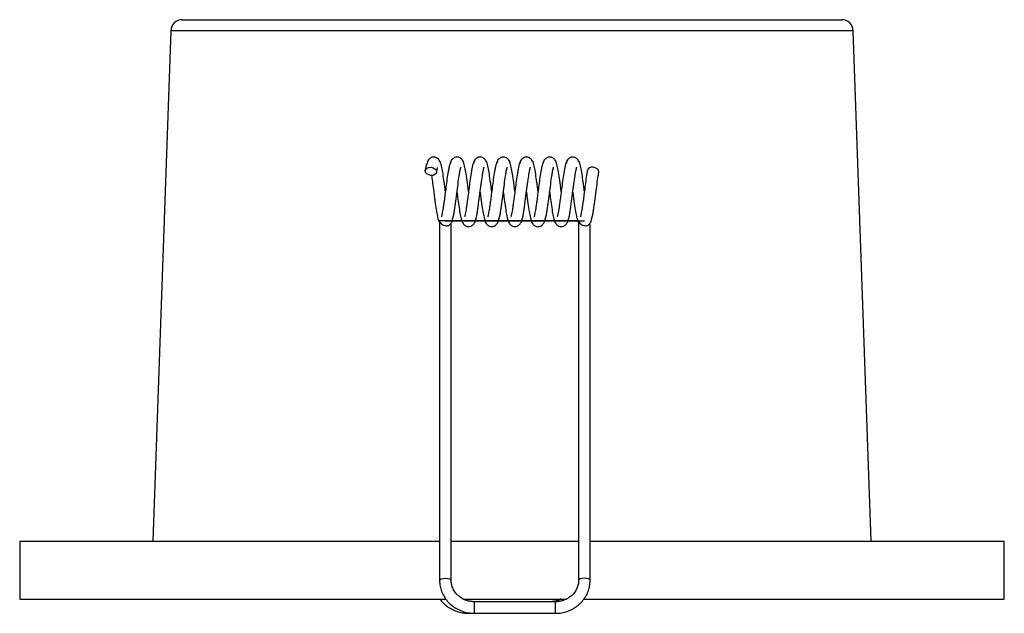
# Paper-space layout '_Derecha' of a CAD drawing. Header units: millimetres. Extents: x -67.5 to 17.5, y -26.6 to 24.7.
import ezdxf

# ---------------------------------------------------------------- set-up
doc = ezdxf.new("R2010")
doc.units = ezdxf.units.MM

psp = doc.layouts.new('_Derecha')

# ---------------------------------------------------------------- linework, layer by layer
at = {"color": 7, "linetype": 'Continuous', "lineweight": 25}
for p, q in [((-53.463, 24.662), (3.463, 24.662)), ((-54.462, 23.697), (-56, -20.338)), ((4.462, 23.697), (-54.462, 23.697)), ((6, -20.338), (4.462, 23.697)), ((-31.251, 7.264), (-31.251, -23.723)), ((-31.243, 7.335), (-31.249, 7.32)), ((-30.251, -23.723), (-30.251, 7.114)), ((-19.251, 7.264), (-19.251, -23.723)), ((-19.249, 7.32), (-19.243, 7.335)), ((-18.251, -23.723), (-18.251, 7.114)), ((-67.5, -20.338), (-67.5, -25.338)), ((-67.5, -20.338), (-31.251, -20.338)), ((-30.251, -20.338), (-19.251, -20.338)), ((-18.251, -20.338), (17.5, -20.338)), ((17.5, -25.338), (17.5, -20.338)), ((-67.5, -25.338), (-30.722, -25.338)), ((-29.227, -25.338), (-20.289, -25.338)), ((-18.781, -25.338), (17.5, -25.338)), ((-21.251, -25.572), (-28.251, -25.572)), ((-28.251, -26.572), (-28.251, -25.572)), ((-21.251, -26.572), (-21.251, -25.572)), ((-28.749, -26.572), (-21.251, -26.572))]:
    psp.add_line(p, q, dxfattribs=at)
at = {"color": 7, "linetype": 'Continuous'}
for p, q in [((-19.249, 7.304), (-31.249, 7.304)), ((-30.751, 7.304), (-18.751, 7.304))]:
    psp.add_line(p, q, dxfattribs=at)
at = {"color": 7, "linetype": 'Continuous', "lineweight": 25, "flags": 128}
for points in [[(-32, 11.925), (-31.81, 11.881), (-31.649, 11.79), (-31.542, 11.666), (-31.504, 11.527), (-31.542, 11.395), (-31.649, 11.29), (-31.81, 11.228), (-32, 11.218), (-32.19, 11.262), (-32.351, 11.353), (-32.458, 11.478), (-32.496, 11.616), (-32.458, 11.748), (-32.351, 11.853), (-32.19, 11.916), (-32, 11.925)], [(-17.508, 11.483), (-17.504, 11.527), (-17.542, 11.666), (-17.649, 11.79), (-17.81, 11.881), (-18, 11.925)], [(-31.251, -23.723), (-31.213, -23.658), (-31.105, -23.602), (-30.942, -23.565), (-30.751, -23.552), (-30.56, -23.565), (-30.398, -23.602), (-30.289, -23.658), (-30.251, -23.722)], [(-18.251, -23.723), (-18.289, -23.658), (-18.398, -23.602), (-18.56, -23.565), (-18.751, -23.552), (-18.942, -23.565), (-19.105, -23.602), (-19.213, -23.658), (-19.251, -23.722)]]:
    psp.add_lwpolyline(points, dxfattribs=at)
at = {"color": 7, "linetype": 'Continuous', "lineweight": 25}
for centre, radius, start, end in [((-53.463, 23.662), 1, 90, 178), ((3.463, 23.662), 1, 2, 90), ((-18.099, 11.521), 0.416, 76.17504, 160.97493)]:
    psp.add_arc(centre, radius, start, end, dxfattribs=at)
for points, knots in [([(-30.75, 9.836), (-30.764, 9.949), (-30.798, 10.215), (-30.867, 10.735), (-30.953, 11.361), (-31.054, 11.931), (-31.158, 12.315), (-31.265, 12.545), (-31.432, 12.72), (-31.625, 12.797), (-31.763, 12.81), (-31.907, 12.786), (-32.058, 12.723), (-32.198, 12.59), (-32.279, 12.457), (-32.293, 12.391), (-32.295, 12.379)], [0, 0, 0, 0, 0.065069, 0.152398, 0.305237, 0.456797, 0.604107, 0.679107, 0.757643, 0.797825, 0.837324, 0.86203, 0.901466, 0.957553, 0.992177, 1, 1, 1, 1]), ([(-28.75, 9.836), (-28.764, 9.949), (-28.798, 10.215), (-28.867, 10.735), (-28.953, 11.361), (-29.054, 11.931), (-29.158, 12.315), (-29.265, 12.545), (-29.432, 12.72), (-29.625, 12.797), (-29.763, 12.81), (-29.907, 12.786), (-30.057, 12.723), (-30.2, 12.591), (-30.298, 12.414), (-30.317, 12.298), (-30.327, 12.237)], [0, 0, 0, 0, 0.063143, 0.147887, 0.296203, 0.443277, 0.586227, 0.659008, 0.735219, 0.774212, 0.812541, 0.836516, 0.874785, 0.929212, 0.962812, 1, 1, 1, 1]), ([(-26.75, 9.836), (-26.764, 9.949), (-26.798, 10.215), (-26.867, 10.735), (-26.953, 11.361), (-27.054, 11.931), (-27.158, 12.315), (-27.265, 12.545), (-27.432, 12.72), (-27.625, 12.797), (-27.763, 12.81), (-27.907, 12.786), (-28.057, 12.723), (-28.2, 12.591), (-28.298, 12.414), (-28.317, 12.298), (-28.327, 12.237)], [0, 0, 0, 0, 0.063143, 0.147887, 0.296203, 0.443277, 0.586227, 0.659008, 0.735219, 0.774212, 0.812541, 0.836516, 0.874785, 0.929212, 0.962812, 1, 1, 1, 1]), ([(-24.75, 9.836), (-24.764, 9.949), (-24.798, 10.215), (-24.867, 10.735), (-24.953, 11.361), (-25.054, 11.931), (-25.158, 12.315), (-25.265, 12.545), (-25.432, 12.72), (-25.625, 12.797), (-25.763, 12.81), (-25.907, 12.786), (-26.057, 12.723), (-26.2, 12.591), (-26.298, 12.414), (-26.317, 12.298), (-26.327, 12.237)], [0, 0, 0, 0, 0.063143, 0.147887, 0.296203, 0.443277, 0.586227, 0.659008, 0.735219, 0.774212, 0.812541, 0.836516, 0.874785, 0.929212, 0.962812, 1, 1, 1, 1]), ([(-22.75, 9.836), (-22.764, 9.949), (-22.798, 10.215), (-22.867, 10.735), (-22.953, 11.361), (-23.054, 11.931), (-23.158, 12.315), (-23.265, 12.545), (-23.432, 12.72), (-23.625, 12.797), (-23.763, 12.81), (-23.907, 12.786), (-24.057, 12.723), (-24.2, 12.591), (-24.298, 12.414), (-24.317, 12.298), (-24.327, 12.237)], [0, 0, 0, 0, 0.063143, 0.147887, 0.296203, 0.443277, 0.586227, 0.659008, 0.735219, 0.774212, 0.812541, 0.836516, 0.874785, 0.929212, 0.962812, 1, 1, 1, 1]), ([(-20.75, 9.836), (-20.764, 9.949), (-20.798, 10.215), (-20.867, 10.735), (-20.953, 11.361), (-21.054, 11.931), (-21.158, 12.315), (-21.265, 12.545), (-21.432, 12.72), (-21.625, 12.797), (-21.763, 12.81), (-21.907, 12.786), (-22.057, 12.723), (-22.2, 12.591), (-22.298, 12.414), (-22.317, 12.298), (-22.327, 12.237)], [0, 0, 0, 0, 0.063143, 0.147887, 0.296203, 0.443277, 0.586227, 0.659008, 0.735219, 0.774212, 0.812541, 0.836516, 0.874785, 0.929212, 0.962812, 1, 1, 1, 1]), ([(-18.75, 9.836), (-18.764, 9.949), (-18.798, 10.215), (-18.867, 10.735), (-18.953, 11.361), (-19.054, 11.931), (-19.158, 12.315), (-19.265, 12.545), (-19.432, 12.72), (-19.625, 12.797), (-19.763, 12.81), (-19.907, 12.786), (-20.057, 12.723), (-20.2, 12.591), (-20.298, 12.414), (-20.317, 12.298), (-20.327, 12.237)], [0, 0, 0, 0, 0.063143, 0.147887, 0.296203, 0.443277, 0.586227, 0.659008, 0.735219, 0.774212, 0.812541, 0.836516, 0.874785, 0.929212, 0.962812, 1, 1, 1, 1]), ([(-32.241, 12.383), (-32.261, 12.376), (-32.302, 12.363), (-32.365, 12.217), (-32.43, 11.99), (-32.472, 11.77), (-32.492, 11.66)], [0, 0, 0, 0, 0.248953, 0.499369, 0.751386, 1, 1, 1, 1]), ([(-31.508, 11.483), (-31.488, 11.593), (-31.454, 11.786), (-31.426, 11.901), (-31.439, 11.905), (-31.442, 11.905)], [0, 0, 0, 0, 0.498167, 0.875973, 1, 1, 1, 1]), ([(-30.241, 12.383), (-30.263, 12.375), (-30.309, 12.357), (-30.379, 12.179), (-30.447, 11.914), (-30.522, 11.495), (-30.609, 10.929), (-30.7, 10.226), (-30.782, 9.58), (-30.855, 9.032), (-30.914, 8.596), (-30.981, 8.164), (-31.048, 7.852), (-31.076, 7.704), (-31.107, 7.635), (-31.094, 7.649), (-31.093, 7.65)], [0, 0, 0, 0, 0.076891, 0.155924, 0.235994, 0.300493, 0.412932, 0.513251, 0.602688, 0.681537, 0.748487, 0.805901, 0.908157, 0.954268, 0.997521, 1, 1, 1, 1]), ([(-30.162, 7.33), (-30.151, 7.353), (-30.119, 7.425), (-30.067, 7.646), (-30.002, 7.969), (-29.939, 8.353), (-29.863, 8.902), (-29.766, 9.633), (-29.662, 10.48), (-29.574, 11.083), (-29.513, 11.461), (-29.474, 11.667), (-29.445, 11.797), (-29.423, 11.884), (-29.413, 11.914), (-29.41, 11.934), (-29.407, 11.945), (-29.411, 11.942), (-29.412, 11.942)], [0, 0, 0, 0, 0.0386787, 0.119776, 0.199725, 0.2771916, 0.3512692, 0.4943134, 0.6271809, 0.7530873, 0.8123788, 0.8640083, 0.9017682, 0.9252738, 0.9532978, 0.9774603, 0.9990826, 1, 1, 1, 1]), ([(-28.241, 12.383), (-28.263, 12.375), (-28.309, 12.357), (-28.379, 12.179), (-28.447, 11.914), (-28.522, 11.495), (-28.609, 10.929), (-28.7, 10.226), (-28.782, 9.58), (-28.855, 9.032), (-28.914, 8.596), (-28.981, 8.164), (-29.048, 7.852), (-29.076, 7.704), (-29.107, 7.635), (-29.094, 7.649), (-29.093, 7.65)], [0, 0, 0, 0, 0.076891, 0.155924, 0.235994, 0.300493, 0.412932, 0.513251, 0.602688, 0.681537, 0.748487, 0.805901, 0.908157, 0.954268, 0.997521, 1, 1, 1, 1]), ([(-28.162, 7.33), (-28.151, 7.353), (-28.119, 7.425), (-28.067, 7.646), (-28.002, 7.969), (-27.939, 8.353), (-27.863, 8.902), (-27.766, 9.633), (-27.662, 10.48), (-27.574, 11.083), (-27.513, 11.461), (-27.474, 11.667), (-27.445, 11.797), (-27.423, 11.884), (-27.413, 11.914), (-27.41, 11.934), (-27.407, 11.945), (-27.411, 11.942), (-27.412, 11.942)], [0, 0, 0, 0, 0.0386787, 0.119776, 0.199725, 0.2771916, 0.3512692, 0.4943134, 0.6271809, 0.7530873, 0.8123788, 0.8640083, 0.9017682, 0.9252738, 0.9532978, 0.9774603, 0.9990826, 1, 1, 1, 1]), ([(-26.241, 12.383), (-26.263, 12.375), (-26.309, 12.357), (-26.379, 12.179), (-26.447, 11.914), (-26.522, 11.495), (-26.609, 10.929), (-26.7, 10.226), (-26.782, 9.58), (-26.855, 9.032), (-26.914, 8.596), (-26.981, 8.164), (-27.048, 7.852), (-27.076, 7.704), (-27.107, 7.635), (-27.094, 7.649), (-27.093, 7.65)], [0, 0, 0, 0, 0.0768908, 0.1559236, 0.2359944, 0.3004925, 0.4129316, 0.5132509, 0.6026878, 0.6815366, 0.7484873, 0.8059009, 0.908157, 0.954268, 0.997521, 1, 1, 1, 1]), ([(-26.162, 7.33), (-26.151, 7.353), (-26.119, 7.425), (-26.067, 7.646), (-26.002, 7.969), (-25.939, 8.353), (-25.863, 8.902), (-25.766, 9.633), (-25.662, 10.48), (-25.574, 11.083), (-25.513, 11.461), (-25.474, 11.667), (-25.445, 11.797), (-25.423, 11.884), (-25.413, 11.914), (-25.41, 11.934), (-25.407, 11.945), (-25.411, 11.942), (-25.412, 11.942)], [0, 0, 0, 0, 0.0386787, 0.119776, 0.199725, 0.2771916, 0.3512692, 0.4943134, 0.6271809, 0.7530873, 0.8123788, 0.8640083, 0.9017682, 0.9252738, 0.9532978, 0.9774603, 0.9990826, 1, 1, 1, 1]), ([(-24.241, 12.383), (-24.263, 12.375), (-24.309, 12.357), (-24.379, 12.179), (-24.447, 11.914), (-24.522, 11.495), (-24.609, 10.929), (-24.7, 10.226), (-24.782, 9.58), (-24.855, 9.032), (-24.914, 8.596), (-24.981, 8.164), (-25.048, 7.852), (-25.076, 7.704), (-25.107, 7.635), (-25.094, 7.649), (-25.093, 7.65)], [0, 0, 0, 0, 0.0768908, 0.1559236, 0.2359944, 0.3004925, 0.4129316, 0.5132509, 0.6026878, 0.6815366, 0.7484873, 0.8059009, 0.908157, 0.954268, 0.997521, 1, 1, 1, 1]), ([(-24.162, 7.33), (-24.151, 7.353), (-24.119, 7.425), (-24.067, 7.646), (-24.002, 7.969), (-23.939, 8.353), (-23.863, 8.902), (-23.766, 9.633), (-23.662, 10.48), (-23.574, 11.083), (-23.513, 11.461), (-23.474, 11.667), (-23.445, 11.797), (-23.423, 11.884), (-23.413, 11.914), (-23.41, 11.934), (-23.407, 11.945), (-23.411, 11.942), (-23.412, 11.942)], [0, 0, 0, 0, 0.0386787, 0.119776, 0.199725, 0.2771916, 0.3512692, 0.4943134, 0.6271809, 0.7530873, 0.8123788, 0.8640083, 0.9017682, 0.9252738, 0.9532978, 0.9774603, 0.9990826, 1, 1, 1, 1]), ([(-22.241, 12.383), (-22.263, 12.375), (-22.309, 12.357), (-22.379, 12.179), (-22.447, 11.914), (-22.522, 11.495), (-22.609, 10.929), (-22.7, 10.226), (-22.782, 9.58), (-22.855, 9.032), (-22.914, 8.596), (-22.981, 8.164), (-23.048, 7.852), (-23.076, 7.704), (-23.107, 7.635), (-23.094, 7.649), (-23.093, 7.65)], [0, 0, 0, 0, 0.076891, 0.155924, 0.235994, 0.300493, 0.412932, 0.513251, 0.602688, 0.681537, 0.748487, 0.805901, 0.908157, 0.954268, 0.997521, 1, 1, 1, 1]), ([(-22.162, 7.33), (-22.151, 7.353), (-22.119, 7.425), (-22.067, 7.646), (-22.002, 7.969), (-21.939, 8.353), (-21.863, 8.902), (-21.766, 9.633), (-21.662, 10.48), (-21.574, 11.083), (-21.513, 11.461), (-21.474, 11.667), (-21.445, 11.797), (-21.423, 11.884), (-21.413, 11.914), (-21.41, 11.934), (-21.407, 11.945), (-21.411, 11.942), (-21.412, 11.942)], [0, 0, 0, 0, 0.038679, 0.119776, 0.199725, 0.277192, 0.351269, 0.494313, 0.627181, 0.753087, 0.812379, 0.864008, 0.901768, 0.925274, 0.953298, 0.97746, 0.999083, 1, 1, 1, 1]), ([(-20.241, 12.383), (-20.263, 12.375), (-20.309, 12.357), (-20.379, 12.179), (-20.447, 11.914), (-20.522, 11.495), (-20.609, 10.929), (-20.7, 10.226), (-20.782, 9.58), (-20.855, 9.032), (-20.914, 8.596), (-20.981, 8.164), (-21.048, 7.852), (-21.076, 7.704), (-21.107, 7.635), (-21.094, 7.649), (-21.093, 7.65)], [0, 0, 0, 0, 0.076891, 0.155924, 0.235994, 0.300493, 0.412932, 0.513251, 0.602688, 0.681537, 0.748487, 0.805901, 0.908157, 0.954268, 0.997521, 1, 1, 1, 1]), ([(-20.162, 7.33), (-20.151, 7.353), (-20.119, 7.425), (-20.067, 7.646), (-20.002, 7.969), (-19.939, 8.353), (-19.863, 8.902), (-19.766, 9.633), (-19.662, 10.48), (-19.574, 11.083), (-19.513, 11.461), (-19.474, 11.667), (-19.445, 11.797), (-19.423, 11.884), (-19.413, 11.914), (-19.41, 11.934), (-19.407, 11.945), (-19.411, 11.942), (-19.412, 11.942)], [0, 0, 0, 0, 0.038679, 0.119776, 0.199725, 0.277192, 0.351269, 0.494313, 0.627181, 0.753087, 0.812379, 0.864008, 0.901768, 0.925274, 0.953298, 0.97746, 0.999083, 1, 1, 1, 1]), ([(-31.95, 11.222), (-31.924, 11.054), (-31.868, 10.693), (-31.786, 10.057), (-31.712, 9.475), (-31.636, 8.876), (-31.547, 8.258), (-31.446, 7.684), (-31.361, 7.325), (-31.273, 7.166), (-31.251, 7.126)], [0, 0, 0, 0, 0.125229, 0.267863, 0.384498, 0.474604, 0.635852, 0.790493, 0.94719, 1, 1, 1, 1]), ([(-18.492, 11.657), (-18.498, 11.626), (-18.536, 11.409), (-18.61, 10.927), (-18.7, 10.227), (-18.782, 9.58), (-18.855, 9.032), (-18.914, 8.596), (-18.981, 8.164), (-19.048, 7.852), (-19.076, 7.704), (-19.107, 7.635), (-19.094, 7.649), (-19.093, 7.65)], [0, 0, 0, 0, 0.025856, 0.18244, 0.322146, 0.446697, 0.556503, 0.64974, 0.729695, 0.872098, 0.936313, 0.996548, 1, 1, 1, 1]), ([(-18.162, 7.33), (-18.151, 7.353), (-18.119, 7.425), (-18.067, 7.646), (-18.002, 7.969), (-17.939, 8.353), (-17.863, 8.902), (-17.766, 9.633), (-17.662, 10.48), (-17.575, 11.082), (-17.525, 11.386), (-17.509, 11.478), (-17.508, 11.483)], [0, 0, 0, 0, 0.047393, 0.146761, 0.244721, 0.339641, 0.430407, 0.605678, 0.76848, 0.922752, 0.995401, 1, 1, 1, 1]), ([(-29.75, 9.771), (-29.735, 9.658), (-29.701, 9.396), (-29.636, 8.876), (-29.545, 8.258), (-29.451, 7.684), (-29.342, 7.297), (-29.236, 7.067), (-29.069, 6.888), (-28.878, 6.811), (-28.733, 6.798), (-28.58, 6.825), (-28.432, 6.895), (-28.278, 7.047), (-28.169, 7.256), (-28.142, 7.397), (-28.128, 7.47)], [0, 0, 0, 0, 0.059734, 0.139023, 0.280914, 0.41699, 0.554877, 0.625396, 0.698015, 0.735288, 0.771799, 0.796653, 0.842914, 0.911701, 0.953903, 1, 1, 1, 1]), ([(-27.75, 9.771), (-27.735, 9.658), (-27.701, 9.396), (-27.636, 8.876), (-27.545, 8.258), (-27.451, 7.684), (-27.342, 7.297), (-27.236, 7.067), (-27.069, 6.888), (-26.878, 6.811), (-26.733, 6.798), (-26.58, 6.825), (-26.432, 6.895), (-26.278, 7.047), (-26.169, 7.256), (-26.142, 7.397), (-26.128, 7.47)], [0, 0, 0, 0, 0.059734, 0.139023, 0.280914, 0.41699, 0.554877, 0.625396, 0.698015, 0.735288, 0.771799, 0.796653, 0.842914, 0.911701, 0.953903, 1, 1, 1, 1]), ([(-25.75, 9.771), (-25.735, 9.658), (-25.701, 9.396), (-25.636, 8.876), (-25.545, 8.258), (-25.451, 7.684), (-25.342, 7.297), (-25.236, 7.067), (-25.069, 6.888), (-24.878, 6.811), (-24.733, 6.798), (-24.58, 6.825), (-24.432, 6.895), (-24.278, 7.047), (-24.169, 7.256), (-24.142, 7.397), (-24.128, 7.47)], [0, 0, 0, 0, 0.0597341, 0.1390226, 0.2809136, 0.41699, 0.5548766, 0.6253961, 0.6980149, 0.735288, 0.771799, 0.796653, 0.8429144, 0.9117005, 0.9539028, 1, 1, 1, 1]), ([(-23.75, 9.771), (-23.735, 9.658), (-23.701, 9.396), (-23.636, 8.876), (-23.545, 8.258), (-23.451, 7.684), (-23.342, 7.297), (-23.236, 7.067), (-23.069, 6.888), (-22.878, 6.811), (-22.733, 6.798), (-22.58, 6.825), (-22.432, 6.895), (-22.278, 7.047), (-22.169, 7.256), (-22.142, 7.397), (-22.128, 7.47)], [0, 0, 0, 0, 0.059734, 0.139023, 0.280914, 0.41699, 0.554877, 0.625396, 0.698015, 0.735288, 0.771799, 0.796653, 0.842914, 0.911701, 0.953903, 1, 1, 1, 1]), ([(-21.75, 9.771), (-21.735, 9.658), (-21.701, 9.396), (-21.636, 8.876), (-21.545, 8.258), (-21.451, 7.684), (-21.342, 7.297), (-21.236, 7.067), (-21.069, 6.888), (-20.878, 6.811), (-20.733, 6.798), (-20.58, 6.825), (-20.432, 6.895), (-20.278, 7.047), (-20.169, 7.256), (-20.142, 7.397), (-20.128, 7.47)], [0, 0, 0, 0, 0.0597341, 0.1390226, 0.2809136, 0.41699, 0.5548766, 0.6253961, 0.6980149, 0.735288, 0.771799, 0.796653, 0.8429144, 0.9117005, 0.9539028, 1, 1, 1, 1]), ([(-19.75, 9.771), (-19.735, 9.658), (-19.702, 9.396), (-19.636, 8.876), (-19.546, 8.258), (-19.446, 7.684), (-19.361, 7.325), (-19.273, 7.166), (-19.251, 7.126)], [0, 0, 0, 0, 0.099334, 0.231185, 0.467141, 0.693427, 0.922723, 1, 1, 1, 1]), ([(-31.25, 7.264), (-31.25, 7.265), (-31.252, 7.276), (-31.25, 7.293), (-31.249, 7.31), (-31.249, 7.317), (-31.249, 7.32)], [0, 0, 0, 0, 0.103958, 0.636257, 0.898944, 1, 1, 1, 1]), ([(-31.243, 7.335), (-31.243, 7.332), (-31.243, 7.326), (-31.243, 7.31), (-31.236, 7.27), (-31.208, 7.179), (-31.134, 7.067), (-31.005, 6.969), (-30.877, 6.914), (-30.749, 6.885), (-30.628, 6.879), (-30.512, 6.895), (-30.418, 6.925), (-30.382, 6.96), (-30.367, 6.974)], [0, 0, 0, 0, 0.00549, 0.012634, 0.038377, 0.140211, 0.345271, 0.476639, 0.582112, 0.66564, 0.749491, 0.826818, 0.930525, 1, 1, 1, 1]), ([(-30.372, 6.979), (-30.334, 7.012), (-30.255, 7.082), (-30.169, 7.258), (-30.142, 7.397), (-30.128, 7.47)], [0, 0, 0, 0, 0.3033211, 0.6362956, 1, 1, 1, 1]), ([(-19.25, 7.264), (-19.251, 7.265), (-19.252, 7.276), (-19.25, 7.292), (-19.249, 7.31), (-19.249, 7.317), (-19.249, 7.32)], [0, 0, 0, 0, 0.097003, 0.632831, 0.897045, 1, 1, 1, 1]), ([(-19.243, 7.335), (-19.243, 7.332), (-19.243, 7.326), (-19.243, 7.31), (-19.236, 7.27), (-19.208, 7.179), (-19.134, 7.067), (-19.005, 6.969), (-18.877, 6.914), (-18.749, 6.885), (-18.628, 6.879), (-18.512, 6.895), (-18.418, 6.925), (-18.382, 6.96), (-18.367, 6.974)], [0, 0, 0, 0, 0.005488, 0.012628, 0.038361, 0.140157, 0.345137, 0.476548, 0.582044, 0.66558, 0.749441, 0.826769, 0.930458, 1, 1, 1, 1]), ([(-18.372, 6.979), (-18.334, 7.012), (-18.255, 7.082), (-18.169, 7.258), (-18.142, 7.397), (-18.128, 7.47)], [0, 0, 0, 0, 0.30332, 0.636295, 1, 1, 1, 1]), ([(-31.251, -23.723), (-31.248, -23.815), (-31.241, -24.064), (-31.161, -24.467), (-30.992, -24.915), (-30.746, -25.329), (-30.432, -25.699), (-30.058, -26.014), (-29.633, -26.267), (-29.17, -26.449), (-28.704, -26.554), (-28.394, -26.567), (-28.251, -26.572)], [0, 0, 0, 0, 0.061203, 0.166616, 0.272083, 0.377632, 0.483347, 0.589284, 0.695461, 0.801869, 0.908477, 1, 1, 1, 1]), ([(-28.251, -25.572), (-28.316, -25.571), (-28.515, -25.565), (-28.845, -25.502), (-29.219, -25.356), (-29.553, -25.143), (-29.834, -24.873), (-30.051, -24.557), (-30.195, -24.206), (-30.247, -23.922), (-30.25, -23.76), (-30.251, -23.723)], [0, 0, 0, 0, 0.061186, 0.18874, 0.316422, 0.444235, 0.57239, 0.701122, 0.830639, 0.961032, 1, 1, 1, 1]), ([(-21.251, -26.572), (-21.157, -26.57), (-20.895, -26.563), (-20.471, -26.488), (-19.997, -26.327), (-19.558, -26.091), (-19.166, -25.79), (-18.832, -25.431), (-18.566, -25.024), (-18.377, -24.581), (-18.269, -24.142), (-18.257, -23.853), (-18.251, -23.723)], [0, 0, 0, 0, 0.0604835, 0.1673158, 0.274258, 0.3811661, 0.4879741, 0.5946143, 0.701028, 0.8071789, 0.9130666, 1, 1, 1, 1]), ([(-19.251, -23.723), (-19.253, -23.781), (-19.259, -23.964), (-19.326, -24.269), (-19.486, -24.619), (-19.72, -24.932), (-20.017, -25.194), (-20.365, -25.395), (-20.742, -25.524), (-21.044, -25.569), (-21.211, -25.572), (-21.251, -25.572)], [0, 0, 0, 0, 0.060534, 0.191813, 0.323068, 0.453718, 0.583591, 0.712722, 0.841253, 0.962452, 1, 1, 1, 1]), ([(-31.218, -25.338), (-31.123, -25.459), (-30.928, -25.706), (-30.555, -26.014), (-30.131, -26.267), (-29.668, -26.448), (-29.202, -26.554), (-28.892, -26.567), (-28.749, -26.572)], [0, 0, 0, 0, 0.163283, 0.334847, 0.506801, 0.679127, 0.851779, 1, 1, 1, 1]), ([(-20.79, -25.338), (-20.817, -25.354), (-20.956, -25.438), (-21.242, -25.52), (-21.542, -25.569), (-21.709, -25.572), (-21.749, -25.572)], [0, 0, 0, 0, 0.093536, 0.499098, 0.881521, 1, 1, 1, 1])]:
    psp.add_open_spline(points, degree=3, knots=knots, dxfattribs=at)

doc.saveas('drawing.dxf')
